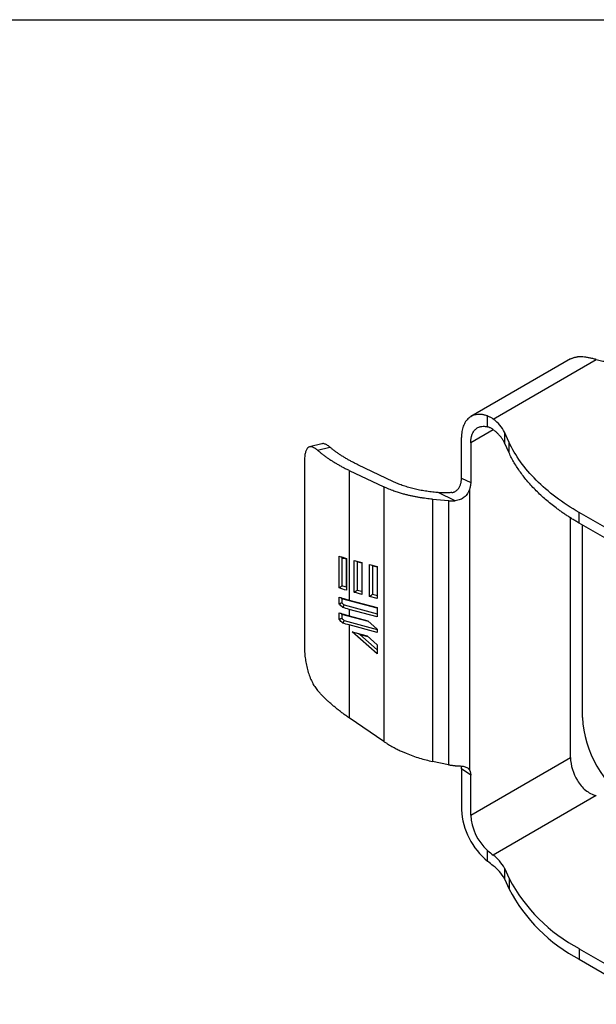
# Model space of a CAD drawing. Header units: millimetres. Extents: x 13 to 546, y 13 to 419.
# Tile 7 of 8: x 387 to 440, y 328 to 419. Entities that reach past the tile are written whole.
import ezdxf

# ---------------------------------------------------------------- set-up
doc = ezdxf.new("R2010")
doc.units = ezdxf.units.MM
doc.header["$LTSCALE"] = 2
doc.linetypes.add('SLD-Solid', pattern=[0])
doc.layers.add('TEXT', color=140, linetype='SLD-Solid', lineweight=25)

msp = doc.modelspace()

# ---------------------------------------------------------------- linework, layer by layer
for p, q in [((437.428, 387.845), (428.236, 382.539)), ((430.297, 382.309), (439.794, 387.791)), ((429.764, 381.59), (429.764, 382.597)), ((430.27, 381.313), (428.214, 380.126)), ((431.756, 380.163), (431.317, 381.108)), ((431.317, 381.108), (431.317, 380.128)), ((427.366, 376.86), (427.366, 380.616)), ((428.214, 380.126), (428.214, 376.456)), ((431.756, 379.183), (431.317, 380.128)), ((431.756, 379.183), (431.756, 380.163)), ((414.472, 380.034), (413.353, 379.744)), ((414.097, 379.433), (415.227, 379.725)), ((412.891, 378.422), (412.891, 361.194)), ((417.018, 377.579), (420.193, 376.067)), ((417.018, 377.579), (417.018, 365.623)), ((421.042, 376.557), (417.867, 378.069)), ((427.366, 376.86), (428.214, 376.456)), ((420.193, 376.067), (420.193, 352.62)), ((425.22, 375.535), (424.987, 375.556)), ((426.784, 374.79), (425.22, 375.535)), ((428.106, 375.854), (428.106, 349.979)), ((424.676, 374.93), (426.175, 374.794)), ((424.676, 374.93), (424.676, 350.769)), ((426.175, 374.794), (426.175, 350.441)), ((437.407, 351.138), (437.407, 373.23)), ((445.408, 369.548), (438.226, 373.694)), ((438.226, 372.714), (438.226, 373.694)), ((445.408, 368.568), (438.226, 372.714)), ((438.517, 354.825), (438.517, 372.546)), ((416.088, 366.748), (416.088, 369.68)), ((416.33, 369.539), (416.33, 366.939)), ((416.759, 366.826), (416.759, 369.421)), ((416.762, 369.472), (416.762, 366.539)), ((417.466, 366.349), (417.466, 369.281)), ((417.466, 369.281), (418.173, 369.091)), ((417.749, 369.156), (417.688, 369.222)), ((418.173, 369.042), (417.749, 369.156)), ((417.749, 369.156), (417.749, 366.561)), ((418.173, 369.091), (418.173, 366.159)), ((418.88, 365.97), (418.88, 368.902)), ((418.88, 368.902), (419.588, 368.713)), ((419.163, 368.777), (419.102, 368.843)), ((419.588, 368.663), (419.163, 368.777)), ((419.163, 368.777), (419.163, 366.183)), ((419.588, 368.713), (419.588, 365.78)), ((417.749, 366.561), (418.173, 366.448)), ((416.088, 365.269), (416.088, 365.897)), ((419.588, 364.885), (416.33, 365.758)), ((416.33, 365.758), (416.33, 365.374)), ((417.018, 365.623), (419.588, 364.935)), ((418.173, 366.159), (417.466, 366.349)), ((419.588, 365.78), (418.88, 365.97)), ((419.163, 366.183), (419.588, 366.069)), ((416.534, 365.196), (419.588, 364.378)), ((417.018, 364.778), (417.018, 364.183)), ((419.588, 364.09), (417.018, 364.778)), ((419.588, 364.935), (419.588, 364.09)), ((416.088, 363.829), (416.088, 364.457)), ((416.33, 364.318), (416.33, 363.935)), ((418.801, 363.656), (416.33, 364.318)), ((416.534, 363.757), (419.588, 362.938)), ((417.018, 364.183), (418.721, 363.727)), ((417.018, 363.338), (417.018, 354.774)), ((419.588, 362.65), (417.018, 363.338)), ((418.721, 363.727), (419.588, 362.959)), ((419.588, 362.959), (419.588, 362.65)), ((417.291, 362.71), (418.657, 362.345)), ((419.588, 360.674), (417.291, 362.71)), ((417.978, 362.477), (417.728, 362.593)), ((417.978, 362.477), (419.588, 361.05)), ((417.978, 362.477), (418.737, 362.274)), ((418.657, 362.345), (419.588, 361.519)), ((419.588, 361.519), (419.588, 360.674)), ((420.193, 352.62), (417.018, 354.774)), ((428.214, 345.831), (437.407, 351.138)), ((426.175, 350.441), (424.676, 350.769)), ((428.214, 349.501), (427.366, 350.077)), ((427.366, 350.077), (427.366, 346.321)), ((428.214, 345.831), (428.214, 349.501)), ((439.794, 347.617), (430.297, 342.135)), ((429.764, 341.571), (429.764, 342.577)), ((431.317, 340.934), (431.756, 339.989)), ((431.317, 340.934), (431.317, 339.954)), ((431.317, 339.954), (431.756, 339.01)), ((431.756, 339.989), (431.756, 339.01)), ((438.226, 333.52), (445.408, 329.374)), ((438.226, 333.52), (438.226, 332.54)), ((438.226, 332.54), (445.408, 328.394))]:
    msp.add_line(p, q)
for centre, radius, start, end in [((448.388, 355.274), 9.881, 182.60548, 237.39452), ((441.751, 351.29), 4.347, 181.99866, 211.60716), ((433.932, 346.656), 6.574, 182.91957, 230.66528), ((432.91, 346.072), 4.702, 182.93304, 228.01164), ((428.379, 339.471), 3.282, 26.46883, 54.24812), ((428.379, 338.491), 3.282, 26.46883, 54.24812), ((445.344, 347.109), 15.34, 207.65205, 242.35497), ((445.344, 346.129), 15.34, 207.65205, 242.35497)]:
    msp.add_arc(centre, radius, start, end)
for points, knots in [([(437.407, 387.833), (437.439, 387.851), (437.503, 387.888), (437.605, 387.933), (437.71, 387.971), (437.819, 388.001), (437.932, 388.023), (438.01, 388.032), (438.049, 388.036)], [0, 0, 0, 0, 0.16725, 0.333801, 0.5, 0.666199, 0.83275, 1, 1, 1, 1]), ([(439.794, 387.791), (439.738, 387.806), (439.625, 387.835), (439.459, 387.875), (439.297, 387.912), (439.139, 387.945), (438.985, 387.973), (438.788, 388.005), (438.554, 388.033), (438.289, 388.049), (438.13, 388.04), (438.049, 388.036)], [0, 0, 0, 0, 0.083744, 0.16725, 0.250602, 0.333884, 0.417182, 0.500578, 0.662344, 0.828649, 1, 1, 1, 1]), ([(439.794, 387.791), (439.872, 387.771), (440.028, 387.732), (440.266, 387.679), (440.507, 387.632), (440.751, 387.592), (440.999, 387.557), (441.166, 387.539), (441.25, 387.53)], [0, 0, 0, 0, 0.16717, 0.333736, 0.5, 0.666264, 0.83283, 1, 1, 1, 1]), ([(429.764, 382.597), (429.718, 382.612), (429.625, 382.643), (429.489, 382.679), (429.354, 382.707), (429.222, 382.725), (429.092, 382.735), (428.965, 382.737), (428.729, 382.723), (428.401, 382.645), (428.031, 382.423), (427.731, 382.092), (427.553, 381.735), (427.455, 381.415), (427.404, 381.165), (427.372, 380.899), (427.368, 380.711), (427.366, 380.616)], [0, 0, 0, 0, 0.0348344, 0.0694742, 0.1039981, 0.1384858, 0.173017, 0.2076713, 0.2425272, 0.37123, 0.5000229, 0.6287257, 0.7575186, 0.8183358, 0.8787372, 0.9391498, 1, 1, 1, 1]), ([(429.764, 382.597), (429.802, 382.583), (429.877, 382.555), (429.987, 382.503), (430.094, 382.446), (430.198, 382.381), (430.264, 382.333), (430.297, 382.309)], [0, 0, 0, 0, 0.20114, 0.401565, 0.601419, 0.800848, 1, 1, 1, 1]), ([(428.214, 380.126), (428.215, 380.169), (428.216, 380.254), (428.225, 380.378), (428.24, 380.497), (428.26, 380.611), (428.286, 380.722), (428.341, 380.903), (428.447, 381.133), (428.638, 381.369), (428.875, 381.537), (429.119, 381.62), (429.348, 381.645), (429.551, 381.637), (429.693, 381.606), (429.764, 381.59)], [0, 0, 0, 0, 0.040735, 0.081251, 0.121661, 0.162078, 0.202617, 0.243389, 0.371647, 0.500041, 0.628299, 0.756693, 0.837917, 0.918717, 1, 1, 1, 1]), ([(430.297, 381.329), (430.263, 381.353), (430.196, 381.402), (430.092, 381.463), (429.985, 381.516), (429.876, 381.559), (429.802, 381.58), (429.764, 381.59)], [0, 0, 0, 0, 0.201079, 0.401022, 0.600423, 0.799883, 1, 1, 1, 1]), ([(431.317, 380.128), (431.296, 380.171), (431.254, 380.258), (431.181, 380.385), (431.099, 380.511), (431.009, 380.635), (430.888, 380.785), (430.73, 380.956), (430.527, 381.148), (430.374, 381.268), (430.297, 381.329)], [0, 0, 0, 0, 0.100119, 0.20003, 0.299884, 0.399833, 0.500027, 0.66675, 0.833173, 1, 1, 1, 1]), ([(438.226, 373.694), (436.684, 374.584), (435.344, 375.592), (433.163, 377.773), (432.32, 378.947), (431.756, 380.163)], [0, 0, 0, 0, 0.5, 0.5, 1, 1, 1, 1]), ([(414.097, 379.433), (414.074, 379.452), (414.027, 379.491), (413.96, 379.543), (413.893, 379.59), (413.806, 379.645), (413.701, 379.7), (413.544, 379.756), (413.369, 379.766), (413.195, 379.679), (413.059, 379.497), (412.978, 379.266), (412.933, 379.041), (412.909, 378.853), (412.894, 378.648), (412.892, 378.497), (412.891, 378.422)], [0, 0, 0, 0, 0.0311615, 0.0623429, 0.0936098, 0.1250275, 0.1877229, 0.2498789, 0.3750112, 0.4995205, 0.6246321, 0.7492157, 0.8123353, 0.8748038, 0.9371736, 1, 1, 1, 1]), ([(414.097, 379.433), (414.171, 379.37), (414.32, 379.245), (414.553, 379.062), (414.794, 378.882), (415.043, 378.706), (415.3, 378.534), (415.566, 378.365), (415.84, 378.2), (416.122, 378.039), (416.412, 377.882), (416.71, 377.728), (416.916, 377.629), (417.018, 377.579)], [0, 0, 0, 0, 0.091278, 0.182331, 0.273208, 0.363961, 0.454641, 0.545297, 0.63598, 0.726742, 0.817632, 0.908701, 1, 1, 1, 1]), ([(415.227, 379.725), (415.134, 379.797), (414.947, 379.941), (414.731, 380.028), (414.575, 380.054), (414.504, 380.037), (414.473, 380.029)], [0, 0, 0, 0, 0.320933, 0.643617, 0.844937, 1, 1, 1, 1]), ([(417.867, 378.069), (417.766, 378.118), (417.563, 378.216), (417.27, 378.368), (416.984, 378.524), (416.707, 378.684), (416.439, 378.847), (416.179, 379.015), (415.928, 379.186), (415.685, 379.362), (415.45, 379.541), (415.301, 379.663), (415.227, 379.725)], [0, 0, 0, 0, 0.100382, 0.200515, 0.300459, 0.400276, 0.500029, 0.59978, 0.69959, 0.799523, 0.899639, 1, 1, 1, 1]), ([(438.226, 372.714), (438.117, 372.778), (437.899, 372.905), (437.579, 373.1), (437.266, 373.299), (436.959, 373.501), (436.659, 373.706), (436.365, 373.914), (435.836, 374.304), (435.106, 374.892), (434.238, 375.697), (433.463, 376.535), (432.899, 377.254), (432.498, 377.84), (432.225, 378.283), (431.974, 378.73), (431.829, 379.032), (431.756, 379.183)], [0, 0, 0, 0, 0.03559, 0.07115, 0.106694, 0.142233, 0.17778, 0.213347, 0.248947, 0.374455, 0.500004, 0.625511, 0.75106, 0.813321, 0.87552, 0.937724, 1, 1, 1, 1]), ([(424.987, 375.556), (424.894, 375.565), (424.708, 375.583), (424.434, 375.616), (424.163, 375.653), (423.896, 375.695), (423.632, 375.742), (423.372, 375.794), (423.116, 375.85), (422.78, 375.932), (422.371, 376.045), (421.903, 376.198), (421.457, 376.367), (421.18, 376.494), (421.042, 376.557)], [0, 0, 0, 0, 0.062691, 0.12519, 0.187565, 0.249882, 0.312208, 0.374611, 0.437156, 0.499911, 0.625167, 0.74991, 0.874676, 1, 1, 1, 1]), ([(427.258, 376.258), (427.269, 376.293), (427.292, 376.363), (427.319, 376.466), (427.34, 376.568), (427.355, 376.668), (427.364, 376.766), (427.365, 376.829), (427.366, 376.86)], [0, 0, 0, 0, 0.168225, 0.334541, 0.499905, 0.665291, 0.831671, 1, 1, 1, 1]), ([(428.214, 376.456), (428.214, 376.425), (428.213, 376.362), (428.203, 376.263), (428.188, 376.164), (428.167, 376.062), (428.14, 375.959), (428.118, 375.889), (428.106, 375.854)], [0, 0, 0, 0, 0.168329, 0.334709, 0.500095, 0.665459, 0.831775, 1, 1, 1, 1]), ([(424.676, 374.93), (424.581, 374.939), (424.387, 374.958), (424.096, 374.992), (423.799, 375.032), (423.498, 375.078), (423.193, 375.131), (422.884, 375.191), (422.573, 375.259), (422.255, 375.335), (421.914, 375.427), (421.535, 375.539), (421.113, 375.682), (420.654, 375.857), (420.352, 375.994), (420.193, 376.067)], [0, 0, 0, 0, 0.056702, 0.115057, 0.175065, 0.236726, 0.300039, 0.365006, 0.431626, 0.499899, 0.573363, 0.660106, 0.760127, 0.873426, 1, 1, 1, 1]), ([(426.485, 375.544), (426.418, 375.537), (426.284, 375.523), (426.078, 375.511), (425.869, 375.506), (425.656, 375.508), (425.44, 375.517), (425.294, 375.529), (425.22, 375.535)], [0, 0, 0, 0, 0.1628945, 0.3269532, 0.4924398, 0.6596116, 0.828718, 1, 1, 1, 1]), ([(426.485, 375.544), (426.513, 375.548), (426.57, 375.556), (426.655, 375.581), (426.738, 375.615), (426.82, 375.66), (426.899, 375.715), (426.982, 375.788), (427.067, 375.884), (427.143, 375.999), (427.209, 376.125), (427.241, 376.212), (427.258, 376.258)], [0, 0, 0, 0, 0.080514, 0.160822, 0.241959, 0.324931, 0.410678, 0.500052, 0.61951, 0.749619, 0.86586, 1, 1, 1, 1]), ([(428.106, 375.854), (428.094, 375.819), (428.07, 375.751), (428.025, 375.649), (427.973, 375.549), (427.896, 375.42), (427.783, 375.268), (427.624, 375.113), (427.445, 374.986), (427.247, 374.889), (427.025, 374.818), (426.866, 374.8), (426.784, 374.79)], [0, 0, 0, 0, 0.0625913, 0.1248978, 0.1872705, 0.2500595, 0.3740654, 0.4997041, 0.6156852, 0.7365532, 0.8641386, 1, 1, 1, 1]), ([(426.175, 374.794), (426.215, 374.791), (426.294, 374.785), (426.416, 374.78), (426.538, 374.779), (426.661, 374.782), (426.743, 374.788), (426.784, 374.79)], [0, 0, 0, 0, 0.2008544, 0.4005192, 0.5997553, 0.7993283, 1, 1, 1, 1]), ([(416.236, 369.634), (416.248, 369.626), (416.285, 369.6), (416.312, 369.563), (416.33, 369.539)], [0, 0, 0, 0, 0.33565, 1, 1, 1, 1]), ([(416.33, 366.939), (416.324, 366.933), (416.31, 366.92), (416.286, 366.899), (416.259, 366.876), (416.224, 366.848), (416.182, 366.814), (416.133, 366.778), (416.102, 366.757), (416.088, 366.748)], [0, 0, 0, 0, 0.1235503, 0.2494172, 0.3760878, 0.4986174, 0.6983196, 0.8643302, 1, 1, 1, 1]), ([(417.466, 366.349), (417.474, 366.353), (417.489, 366.362), (417.516, 366.379), (417.545, 366.399), (417.577, 366.421), (417.622, 366.455), (417.687, 366.505), (417.726, 366.54), (417.749, 366.561)], [0, 0, 0, 0, 0.071813, 0.148079, 0.231169, 0.322928, 0.42473, 0.654505, 1, 1, 1, 1]), ([(416.088, 365.897), (416.153, 365.877), (416.318, 365.825), (416.626, 365.731), (416.875, 365.663), (417.018, 365.623)], [0, 0, 0, 0, 0.219367, 0.5527, 1, 1, 1, 1]), ([(416.33, 365.758), (416.311, 365.784), (416.284, 365.819), (416.247, 365.844), (416.237, 365.851)], [0, 0, 0, 0, 0.714998, 1, 1, 1, 1]), ([(418.88, 365.97), (418.888, 365.974), (418.903, 365.983), (418.93, 366), (418.959, 366.02), (418.991, 366.043), (419.036, 366.076), (419.101, 366.126), (419.14, 366.161), (419.163, 366.183)], [0, 0, 0, 0, 0.071813, 0.148079, 0.231169, 0.322929, 0.424731, 0.654505, 1, 1, 1, 1]), ([(416.33, 365.374), (416.323, 365.372), (416.308, 365.367), (416.282, 365.357), (416.253, 365.346), (416.211, 365.328), (416.153, 365.302), (416.108, 365.279), (416.088, 365.269)], [0, 0, 0, 0, 0.123606, 0.250206, 0.376502, 0.500434, 0.773239, 1, 1, 1, 1]), ([(416.408, 364.955), (416.415, 364.961), (416.432, 364.974), (416.456, 364.999), (416.479, 365.029), (416.505, 365.074), (416.529, 365.133), (416.532, 365.176), (416.534, 365.196)], [0, 0, 0, 0, 0.114717, 0.237372, 0.366615, 0.500522, 0.758207, 1, 1, 1, 1]), ([(416.088, 364.457), (416.153, 364.437), (416.318, 364.385), (416.626, 364.291), (416.875, 364.223), (417.018, 364.183)], [0, 0, 0, 0, 0.219367, 0.5527, 1, 1, 1, 1]), ([(416.33, 363.935), (416.323, 363.932), (416.308, 363.927), (416.282, 363.918), (416.253, 363.906), (416.211, 363.888), (416.153, 363.862), (416.108, 363.84), (416.088, 363.829)], [0, 0, 0, 0, 0.123606, 0.250206, 0.376502, 0.500434, 0.773239, 1, 1, 1, 1]), ([(416.33, 364.318), (416.311, 364.344), (416.284, 364.379), (416.247, 364.404), (416.237, 364.411)], [0, 0, 0, 0, 0.714996, 1, 1, 1, 1]), ([(416.408, 363.515), (416.415, 363.521), (416.432, 363.534), (416.456, 363.559), (416.479, 363.589), (416.505, 363.634), (416.529, 363.693), (416.532, 363.736), (416.534, 363.757)], [0, 0, 0, 0, 0.114717, 0.237372, 0.366615, 0.500522, 0.758207, 1, 1, 1, 1]), ([(412.891, 361.194), (412.891, 361.155), (412.892, 361.079), (412.896, 360.959), (412.902, 360.837), (412.913, 360.669), (412.933, 360.455), (412.978, 360.101), (413.058, 359.647), (413.194, 359.101), (413.367, 358.574), (413.544, 358.166), (413.7, 357.869), (413.826, 357.662), (413.958, 357.472), (414.05, 357.362), (414.097, 357.306)], [0, 0, 0, 0, 0.031121, 0.062287, 0.093566, 0.125025, 0.187672, 0.249879, 0.374944, 0.499532, 0.624571, 0.749216, 0.812183, 0.874611, 0.937038, 1, 1, 1, 1]), ([(417.018, 354.774), (416.916, 354.844), (416.71, 354.985), (416.412, 355.201), (416.122, 355.421), (415.84, 355.644), (415.566, 355.871), (415.3, 356.101), (415.043, 356.335), (414.794, 356.573), (414.553, 356.814), (414.32, 357.058), (414.171, 357.223), (414.097, 357.306)], [0, 0, 0, 0, 0.091299, 0.182368, 0.273258, 0.36402, 0.454703, 0.545359, 0.636039, 0.726792, 0.817669, 0.908722, 1, 1, 1, 1]), ([(420.193, 352.62), (420.267, 352.571), (420.411, 352.475), (420.629, 352.339), (420.842, 352.213), (421.049, 352.097), (421.249, 351.99), (421.441, 351.892), (421.624, 351.802), (421.798, 351.721), (421.963, 351.646), (422.117, 351.579), (422.419, 351.452), (422.874, 351.278), (423.488, 351.075), (424.085, 350.905), (424.483, 350.813), (424.676, 350.769)], [0, 0, 0, 0, 0.0591874, 0.1156311, 0.1693313, 0.2202878, 0.2685007, 0.3139699, 0.3566954, 0.3966771, 0.4339151, 0.4684094, 0.5001599, 0.6350313, 0.7632951, 0.8849512, 1, 1, 1, 1]), ([(426.784, 350.369), (426.743, 350.37), (426.661, 350.373), (426.538, 350.383), (426.416, 350.397), (426.294, 350.416), (426.215, 350.433), (426.175, 350.441)], [0, 0, 0, 0, 0.2006717, 0.4002447, 0.5994808, 0.7991456, 1, 1, 1, 1]), ([(426.784, 350.369), (426.824, 350.368), (426.902, 350.366), (427.016, 350.363), (427.123, 350.36), (427.265, 350.353), (427.434, 350.338), (427.619, 350.307), (427.782, 350.259), (427.918, 350.189), (428.029, 350.099), (428.081, 350.019), (428.106, 349.979)], [0, 0, 0, 0, 0.065972, 0.129544, 0.190856, 0.250065, 0.376278, 0.49959, 0.624287, 0.749379, 0.874504, 1, 1, 1, 1]), ([(427.366, 350.077), (427.366, 350.171), (427.366, 350.266), (427.338, 350.339), (427.338, 350.34)], [0, 0, 0, 0, 0.990156, 1, 1, 1, 1]), ([(428.106, 349.979), (428.118, 349.957), (428.14, 349.913), (428.167, 349.841), (428.188, 349.764), (428.203, 349.681), (428.213, 349.594), (428.214, 349.532), (428.214, 349.501)], [0, 0, 0, 0, 0.168225, 0.334541, 0.499905, 0.665291, 0.831671, 1, 1, 1, 1]), ([(438.049, 349.011), (438.149, 348.841), (438.261, 348.681), (438.51, 348.384), (438.65, 348.246), (438.946, 348.006), (439.104, 347.903), (439.438, 347.732), (439.614, 347.665), (439.794, 347.617)], [0, 0, 0, 0, 0.25, 0.25, 0.5, 0.5, 0.75, 0.75, 1, 1, 1, 1])]:
    msp.add_open_spline(points, degree=3, knots=knots)
for points in [[(431.317, 381.108), (431.116, 381.541), (430.768, 381.952), (430.297, 382.309)], [(416.088, 369.68), (416.306, 369.607), (416.53, 369.538), (416.762, 369.472)], [(416.33, 369.539), (416.474, 369.498), (416.616, 369.459), (416.759, 369.421)], [(416.762, 366.539), (416.53, 366.605), (416.306, 366.675), (416.088, 366.748)], [(416.759, 366.826), (416.616, 366.865), (416.473, 366.903), (416.33, 366.939)], [(416.408, 364.955), (416.299, 365.059), (416.193, 365.164), (416.088, 365.269)], [(416.534, 365.196), (416.466, 365.256), (416.398, 365.315), (416.33, 365.374)], [(417.018, 364.778), (416.81, 364.834), (416.606, 364.893), (416.408, 364.955)], [(416.408, 363.515), (416.299, 363.619), (416.193, 363.724), (416.088, 363.829)], [(416.534, 363.757), (416.466, 363.816), (416.398, 363.875), (416.33, 363.935)], [(417.018, 363.338), (416.81, 363.394), (416.606, 363.453), (416.408, 363.515)], [(429.764, 342.577), (429.952, 342.408), (430.13, 342.261), (430.297, 342.135)], [(430.297, 341.155), (430.132, 341.28), (429.954, 341.419), (429.764, 341.571)]]:
    msp.add_open_spline(points, degree=3)
at = {"layer": 'TEXT'}
msp.add_line((12.7, 419.1), (546.1, 419.1), dxfattribs=at)

doc.saveas('drawing.dxf')
